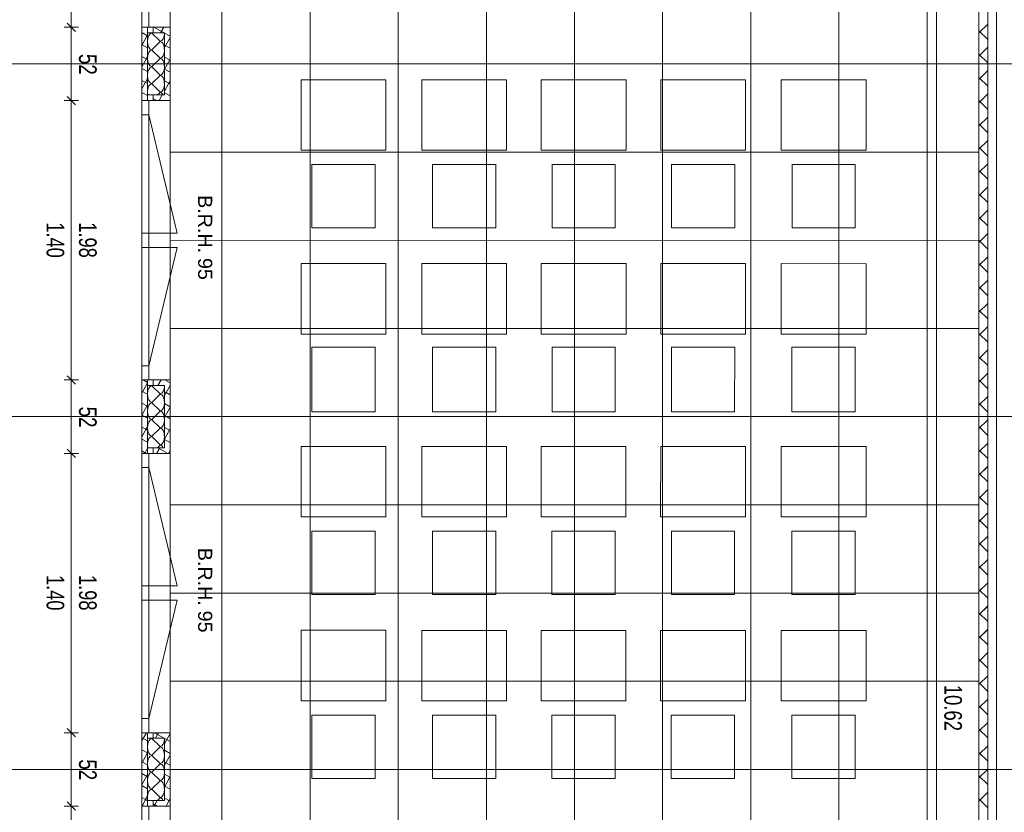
# Model space of a CAD drawing. Extents: x 229 to 926, y 37 to 878.
# Tile 68 of 201: x 364 to 504, y 509 to 622. Entities that reach past the tile are written whole.
import ezdxf
from ezdxf.lldxf.tags import DXFTag

# ---------------------------------------------------------------- set-up
doc = ezdxf.new("R2010")
doc.units = 0
doc.layers.get('0').update_dxf_attribs({"linetype": 'fein_strichliert', "lineweight": 13})
for name, color, linetype, lineweight in [('Ausstattung', 7, 'Continuous', 25), ('Axen', 7, 'Continuous', 25), ('Axen-A03CP9SWA9', 7, 'Continuous', 25), ('Deckenspiegel', 7, 'Continuous', 25), ('Fenster', 7, 'Continuous', 25), ('Fenster-A03CP9T0A9', 7, 'Continuous', 25), ('Fullfläche', 7, 'Continuous', 25), ('Fullfläche-A03CP9SXA9', 7, 'Continuous', 25), ('Maßlinien', 7, 'Continuous', 25), ('Maßlinien-A03CP9T3A9', 7, 'Continuous', 25), ('Wände', 7, 'Continuous', 25), ('Wände-A03CP9T2A9', 7, 'Continuous', 25)]:
    doc.layers.add(name, color=color, linetype=linetype, lineweight=lineweight)
doc.styles.get("Standard").update_dxf_attribs({"font": 'arial.ttf'})
tags = doc.linetypes.add('ALL_S25', pattern=[0.001, 0, -0.001]).pattern_tags.tags
tags[6:7] = [DXFTag(74, 4), DXFTag(75, 0), DXFTag(340, '0'), DXFTag(46, 1.0), DXFTag(50, 0.0), DXFTag(44, 0.0), DXFTag(45, 0.0)]
tags[4:5] = [DXFTag(74, 4), DXFTag(75, 0), DXFTag(340, '0'), DXFTag(46, 1.0), DXFTag(50, 0.0), DXFTag(44, 0.0), DXFTag(45, 0.0)]
tags = doc.linetypes.add('ALL_S25-A03CP9T4A9', pattern=[0.001, 0, -0.001]).pattern_tags.tags
tags[6:7] = [DXFTag(74, 4), DXFTag(75, 0), DXFTag(340, '0'), DXFTag(46, 1.0), DXFTag(50, 0.0), DXFTag(44, 0.0), DXFTag(45, 0.0)]
tags[4:5] = [DXFTag(74, 4), DXFTag(75, 0), DXFTag(340, '0'), DXFTag(46, 1.0), DXFTag(50, 0.0), DXFTag(44, 0.0), DXFTag(45, 0.0)]
tags = doc.linetypes.add('fein_strichliert', pattern=[4, 1, -2, 1]).pattern_tags.tags
tags[8:9] = [DXFTag(74, 4), DXFTag(75, 0), DXFTag(340, '0'), DXFTag(46, 0.0), DXFTag(50, 0.0), DXFTag(44, 0.0), DXFTag(45, 0.0)]
tags[6:7] = [DXFTag(74, 4), DXFTag(75, 0), DXFTag(340, '0'), DXFTag(46, 0.0), DXFTag(50, 0.0), DXFTag(44, 0.0), DXFTag(45, 0.0)]
tags[4:5] = [DXFTag(74, 4), DXFTag(75, 0), DXFTag(340, '0'), DXFTag(46, 0.0), DXFTag(50, 0.0), DXFTag(44, 0.0), DXFTag(45, 0.0)]
tags = doc.linetypes.add('VERDECKT2_S2', pattern=[0.0027, 0.002, -0.0007]).pattern_tags.tags
tags[6:7] = [DXFTag(74, 4), DXFTag(75, 0), DXFTag(340, '0'), DXFTag(46, 1.0), DXFTag(50, 0.0), DXFTag(44, 0.0), DXFTag(45, 0.0)]
tags[4:5] = [DXFTag(74, 4), DXFTag(75, 0), DXFTag(340, '0'), DXFTag(46, 1.0), DXFTag(50, 0.0), DXFTag(44, 0.0), DXFTag(45, 0.0)]
tags = doc.linetypes.add('VERDECKT2_S2-A03CP9T6A9', pattern=[0.0027, 0.002, -0.0007]).pattern_tags.tags
tags[6:7] = [DXFTag(74, 4), DXFTag(75, 0), DXFTag(340, '0'), DXFTag(46, 1.0), DXFTag(50, 0.0), DXFTag(44, 0.0), DXFTag(45, 0.0)]
tags[4:5] = [DXFTag(74, 4), DXFTag(75, 0), DXFTag(340, '0'), DXFTag(46, 1.0), DXFTag(50, 0.0), DXFTag(44, 0.0), DXFTag(45, 0.0)]

# ---------------------------------------------------------------- blocks, each defined once
blk = doc.blocks.new('Referenz-A03CP9SSA9', base_point=(255.73, 65.7))
at = {"layer": 'Ausstattung', "color": 0, "lineweight": -2}
for p, q in [((416.25, 613.12), (404.23, 613.12)), ((404.23, 613.12), (404.23, 603.13)), ((416.25, 603.13), (416.25, 613.12)), ((433.36, 613.12), (421.33, 613.12)), ((421.33, 613.12), (421.33, 603.13)), ((433.36, 603.13), (433.36, 613.12)), ((450.29, 613.12), (438.27, 613.12)), ((438.27, 613.12), (438.27, 603.13)), ((450.29, 603.12), (450.29, 613.12)), ((467.22, 613.11), (455.2, 613.12)), ((455.2, 613.12), (455.2, 603.12)), ((467.22, 603.12), (467.22, 613.11)), ((484.33, 613.11), (472.3, 613.11)), ((472.3, 613.11), (472.3, 603.12)), ((484.33, 603.12), (484.33, 613.11)), ((404.23, 603.13), (416.25, 603.13)), ((421.33, 603.13), (433.36, 603.13)), ((438.27, 603.13), (450.29, 603.12)), ((455.2, 603.12), (467.22, 603.12)), ((472.3, 603.12), (484.33, 603.12)), ((414.73, 601.1), (405.75, 601.1)), ((405.75, 601.1), (405.75, 592.12)), ((414.73, 592.12), (414.73, 601.1)), ((431.83, 601.09), (422.86, 601.1)), ((422.86, 601.1), (422.86, 592.12)), ((431.83, 592.12), (431.83, 601.09)), ((448.77, 601.09), (439.79, 601.09)), ((439.79, 601.09), (439.79, 592.12)), ((448.76, 592.12), (448.77, 601.09)), ((465.7, 601.09), (456.72, 601.09)), ((456.72, 601.09), (456.72, 592.12)), ((465.7, 592.12), (465.7, 601.09)), ((482.8, 601.09), (473.83, 601.09)), ((473.83, 601.09), (473.83, 592.12)), ((482.8, 592.11), (482.8, 601.09)), ((405.75, 592.12), (414.73, 592.12)), ((422.86, 592.12), (431.83, 592.12)), ((439.79, 592.12), (448.76, 592.12)), ((456.72, 592.12), (465.7, 592.12)), ((473.83, 592.12), (482.8, 592.11)), ((416.25, 587.04), (404.23, 587.04)), ((404.23, 587.04), (404.23, 577.05)), ((416.25, 577.05), (416.25, 587.04)), ((433.35, 587.04), (421.33, 587.04)), ((421.33, 587.04), (421.33, 577.05)), ((433.35, 577.05), (433.35, 587.04)), ((450.29, 587.04), (438.26, 587.04)), ((438.26, 587.04), (438.26, 577.05)), ((450.29, 577.05), (450.29, 587.04)), ((467.22, 587.04), (455.2, 587.04)), ((455.2, 587.04), (455.2, 577.05)), ((467.22, 577.04), (467.22, 587.04)), ((484.32, 587.03), (472.3, 587.04)), ((472.3, 587.04), (472.3, 577.04)), ((484.32, 577.04), (484.32, 587.03)), ((404.23, 577.05), (416.25, 577.05)), ((421.33, 577.05), (433.35, 577.05)), ((438.26, 577.05), (450.29, 577.05)), ((455.2, 577.05), (467.22, 577.04)), ((472.3, 577.04), (484.32, 577.04)), ((414.73, 575.19), (405.75, 575.19)), ((405.75, 575.19), (405.75, 566.05)), ((414.72, 566.04), (414.73, 575.19)), ((431.83, 575.19), (422.85, 575.19)), ((422.85, 575.19), (422.85, 566.04)), ((431.83, 566.04), (431.83, 575.19)), ((448.76, 575.18), (439.79, 575.19)), ((439.79, 575.19), (439.79, 566.04)), ((448.76, 566.04), (448.76, 575.18)), ((465.7, 575.18), (456.72, 575.18)), ((456.72, 575.18), (456.72, 566.04)), ((465.69, 566.04), (465.7, 575.18)), ((482.8, 575.18), (473.82, 575.18)), ((473.82, 575.18), (473.82, 566.04)), ((482.8, 566.04), (482.8, 575.18)), ((405.75, 566.05), (414.72, 566.04)), ((422.85, 566.04), (431.83, 566.04)), ((439.79, 566.04), (448.76, 566.04)), ((456.72, 566.04), (465.69, 566.04)), ((473.82, 566.04), (482.8, 566.04)), ((416.25, 561.13), (404.22, 561.13)), ((404.22, 561.13), (404.22, 551.14)), ((416.25, 551.14), (416.25, 561.13)), ((433.35, 561.13), (421.33, 561.13)), ((421.33, 561.13), (421.33, 551.14)), ((433.35, 551.14), (433.35, 561.13)), ((450.28, 561.13), (438.26, 561.13)), ((438.26, 561.13), (438.26, 551.14)), ((450.28, 551.14), (450.28, 561.13)), ((455.2, 561.13), (455.19, 551.14)), ((467.22, 561.13), (455.2, 561.13)), ((467.22, 551.14), (467.22, 561.13)), ((484.32, 561.13), (472.3, 561.13)), ((472.3, 561.13), (472.3, 551.14)), ((484.32, 551.13), (484.32, 561.13)), ((404.22, 551.14), (416.25, 551.14)), ((421.33, 551.14), (433.35, 551.14)), ((438.26, 551.14), (450.28, 551.14)), ((455.19, 551.14), (467.22, 551.14)), ((472.3, 551.14), (484.32, 551.13)), ((414.72, 549.11), (405.75, 549.11)), ((405.75, 549.11), (405.75, 540.14)), ((414.72, 540.14), (414.72, 549.11)), ((431.83, 549.11), (422.85, 549.11)), ((422.85, 549.11), (422.85, 540.13)), ((431.82, 540.13), (431.83, 549.11)), ((448.76, 549.11), (439.78, 549.11)), ((439.78, 549.11), (439.78, 540.13)), ((448.76, 540.13), (448.76, 549.11)), ((465.69, 549.1), (456.72, 549.11)), ((456.72, 549.11), (456.72, 540.13)), ((465.69, 540.13), (465.69, 549.1)), ((482.8, 549.1), (473.82, 549.1)), ((473.82, 549.1), (473.82, 540.13)), ((482.79, 540.13), (482.8, 549.1)), ((405.75, 540.14), (414.72, 540.14)), ((422.85, 540.13), (431.82, 540.13)), ((439.78, 540.13), (448.76, 540.13)), ((456.72, 540.13), (465.69, 540.13)), ((473.82, 540.13), (482.79, 540.13)), ((416.24, 535.06), (404.22, 535.06)), ((404.22, 535.06), (404.22, 525.07)), ((416.24, 525.06), (416.24, 535.06)), ((433.35, 535.05), (421.32, 535.05)), ((421.32, 535.05), (421.32, 525.06)), ((433.35, 525.06), (433.35, 535.05)), ((450.28, 535.05), (438.26, 535.05)), ((438.26, 535.05), (438.26, 525.06)), ((450.28, 525.06), (450.28, 535.05)), ((467.22, 535.05), (455.19, 535.05)), ((455.19, 535.05), (455.19, 525.06)), ((467.21, 525.06), (467.22, 535.05)), ((472.3, 535.05), (472.29, 525.06)), ((484.32, 535.05), (472.3, 535.05)), ((484.32, 525.06), (484.32, 535.05)), ((404.22, 525.07), (416.24, 525.06)), ((421.32, 525.06), (433.35, 525.06)), ((438.26, 525.06), (450.28, 525.06)), ((455.19, 525.06), (467.21, 525.06)), ((472.29, 525.06), (484.32, 525.06)), ((414.72, 523.03), (405.74, 523.03)), ((405.74, 523.03), (405.74, 514.06)), ((414.72, 514.06), (414.72, 523.03)), ((431.82, 523.03), (422.85, 523.03)), ((422.85, 523.03), (422.85, 514.06)), ((431.82, 514.06), (431.82, 523.03)), ((448.76, 523.03), (439.78, 523.03)), ((439.78, 523.03), (439.78, 514.05)), ((448.75, 514.05), (448.76, 523.03)), ((465.69, 523.03), (456.71, 523.03)), ((456.71, 523.03), (456.71, 514.05)), ((465.69, 514.05), (465.69, 523.03)), ((482.79, 523.02), (473.82, 523.03)), ((473.82, 523.03), (473.82, 514.05)), ((482.79, 514.05), (482.79, 523.02)), ((405.74, 514.06), (414.72, 514.06)), ((422.85, 514.06), (431.82, 514.06)), ((439.78, 514.05), (448.75, 514.05)), ((456.71, 514.05), (465.69, 514.05)), ((473.82, 514.05), (482.79, 514.05))]:
    blk.add_line(p, q, dxfattribs=at)
at = {"layer": 'Axen', "color": 0, "linetype": 'ALL_S25', "lineweight": -2, "ltscale": 0.13}
for p, q in [((381.63, 66.03), (381.63, 801.55)), ((502.83, 66.03), (502.83, 801.55)), ((735.55, 615.35), (301.71, 615.35)), ((735.55, 615.35), (301.71, 615.35)), ((735.55, 565.35), (301.7, 565.35)), ((735.55, 515.35), (301.69, 515.35))]:
    blk.add_line(p, q, dxfattribs=at)
at = {"layer": 'Fenster', "color": 0, "lineweight": -2}
for p, q in [((382.63, 660.15), (382.63, 620.55)), ((385.63, 620.55), (381.63, 620.55)), ((385.63, 620.55), (381.63, 620.55)), ((385.63, 620.55), (381.63, 620.55)), ((385.63, 620.55), (381.63, 620.55)), ((385.63, 610.15), (381.63, 610.15)), ((385.63, 610.15), (381.63, 610.15)), ((385.63, 610.15), (381.63, 610.15)), ((385.63, 610.15), (381.63, 610.15)), ((385.63, 610.15), (381.63, 610.15)), ((385.63, 610.15), (381.63, 610.15)), ((382.63, 610.15), (382.63, 570.55)), ((382.63, 608.15), (381.63, 608.15)), ((382.63, 591.35), (381.63, 591.35)), ((381.63, 589.35), (382.63, 589.35)), ((382.63, 572.55), (381.63, 572.55)), ((385.63, 570.55), (381.63, 570.55)), ((385.63, 570.55), (381.63, 570.55)), ((385.63, 570.55), (381.63, 570.55)), ((385.63, 570.55), (381.63, 570.55)), ((385.63, 560.15), (381.63, 560.15)), ((385.63, 560.15), (381.63, 560.15)), ((385.63, 560.15), (381.63, 560.15)), ((385.63, 560.15), (381.63, 560.15)), ((385.63, 560.15), (381.63, 560.15)), ((382.63, 560.15), (382.63, 520.55)), ((382.63, 558.15), (381.63, 558.15)), ((382.63, 541.35), (381.63, 541.35)), ((381.63, 539.35), (382.63, 539.35)), ((382.63, 522.55), (381.63, 522.55)), ((385.63, 520.55), (381.63, 520.55)), ((385.63, 520.55), (381.63, 520.55)), ((385.63, 520.55), (381.63, 520.55)), ((385.63, 520.55), (381.63, 520.55)), ((385.63, 510.15), (381.63, 510.15)), ((385.63, 510.15), (381.63, 510.15)), ((385.63, 510.15), (381.63, 510.15)), ((385.63, 510.15), (381.63, 510.15)), ((385.63, 510.15), (381.63, 510.15)), ((382.63, 510.15), (382.63, 470.55))]:
    blk.add_line(p, q, dxfattribs=at)
at = {"layer": 'Fenster', "color": 0, "linetype": 'VERDECKT2_S2', "lineweight": -2, "ltscale": 0.13}
for p, q in [((382.63, 608.15), (386.63, 591.35)), ((386.63, 591.35), (382.63, 591.35)), ((386.63, 589.35), (382.63, 589.35)), ((382.63, 572.55), (386.63, 589.35)), ((382.63, 558.15), (386.63, 541.35)), ((386.63, 541.35), (382.63, 541.35)), ((386.63, 539.35), (382.63, 539.35)), ((382.63, 522.55), (386.63, 539.35))]:
    blk.add_line(p, q, dxfattribs=at)
at = {"layer": 'Fullfläche', "color": 0, "lineweight": -2}
for p, q in [((383.34, 620.55), (384.79, 619.75)), ((384.73, 620.55), (384.29, 619.75)), ((501.58, 621.01), (500.33, 619.76)), ((501.58, 618.8), (500.33, 620.05)), ((381.63, 619.79), (382.43, 619.35)), ((382.43, 619.46), (381.67, 618.07)), ((383.03, 619.72), (384.23, 618.57)), ((384.23, 618.52), (383.03, 617.37)), ((384.83, 619.72), (385.63, 619.28)), ((385.63, 619.12), (384.83, 617.66)), ((381.63, 618.09), (381.67, 618.07)), ((381.67, 618.07), (381.63, 618)), ((381.67, 618.07), (382.43, 617.65)), ((383.03, 617.32), (384.23, 616.17)), ((384.83, 618.03), (385.63, 617.59)), ((501.58, 617.71), (500.33, 616.46)), ((381.63, 616.4), (382.26, 616.06)), ((382.26, 616.05), (381.63, 614.92)), ((382.43, 616.38), (382.26, 616.06)), ((382.26, 616.05), (382.43, 615.96)), ((384.23, 616.12), (383.03, 614.97)), ((384.83, 616.33), (385.63, 615.89)), ((385.63, 616.03), (384.86, 614.63)), ((501.58, 615.5), (500.33, 616.75)), ((381.63, 614.7), (382.43, 614.26)), ((383.03, 614.92), (384.23, 613.77)), ((384.83, 614.64), (384.86, 614.63)), ((384.86, 614.62), (384.83, 614.58)), ((384.86, 614.62), (385.63, 614.2)), ((501.58, 614.41), (500.33, 613.16)), ((382.43, 613.29), (381.63, 611.84)), ((381.63, 613.01), (382.43, 612.57)), ((384.23, 613.72), (383.03, 612.57)), ((384.83, 612.94), (385.44, 612.61)), ((385.63, 612.95), (385.45, 612.61)), ((501.58, 612.2), (500.33, 613.45)), ((383.03, 612.52), (384.23, 611.37)), ((385.45, 612.61), (384.83, 611.49)), ((385.45, 612.61), (385.63, 612.51)), ((381.63, 611.32), (382.43, 610.88)), ((382.43, 610.21), (382.4, 610.15)), ((383.23, 610.44), (383.76, 610.15)), ((384.23, 611.32), (383.84, 610.95)), ((384.53, 610.95), (384.09, 610.15)), ((384.83, 611.25), (385.63, 610.81)), ((501.58, 611.11), (500.33, 609.86)), ((501.58, 608.9), (500.33, 610.15)), ((501.58, 607.81), (500.33, 606.56)), ((501.58, 605.6), (500.33, 606.85)), ((501.58, 604.51), (500.33, 603.26)), ((501.58, 602.3), (500.33, 603.55)), ((501.58, 601.21), (500.33, 599.96)), ((501.58, 599), (500.33, 600.25)), ((501.58, 597.91), (500.33, 596.66)), ((501.58, 595.7), (500.33, 596.95)), ((501.58, 594.61), (500.33, 593.36)), ((501.58, 592.4), (500.33, 593.65)), ((501.58, 591.31), (500.33, 590.06)), ((501.58, 589.1), (500.33, 590.35)), ((501.58, 588.01), (500.33, 586.76)), ((501.58, 585.8), (500.33, 587.05)), ((501.58, 584.71), (500.33, 583.46)), ((501.58, 582.5), (500.33, 583.75)), ((501.58, 581.41), (500.33, 580.16)), ((501.58, 579.2), (500.33, 580.45)), ((501.58, 578.11), (500.33, 576.86)), ((501.58, 575.9), (500.33, 577.15)), ((501.58, 574.81), (500.33, 573.56)), ((501.58, 572.6), (500.33, 573.85)), ((501.58, 571.51), (500.33, 570.26)), ((382.43, 570.13), (381.63, 568.67)), ((381.82, 570.55), (382.43, 570.21)), ((383.03, 569.72), (384.23, 568.57)), ((383.23, 569.77), (383.28, 569.75)), ((384.36, 570.55), (383.92, 569.75)), ((384.91, 570.55), (385.63, 570.15)), ((385.63, 569.78), (385.07, 568.76)), ((501.58, 569.3), (500.33, 570.55)), ((381.63, 568.96), (382.43, 568.52)), ((384.23, 568.52), (383.03, 567.37)), ((384.83, 568.89), (385.07, 568.76)), ((385.07, 568.76), (384.83, 568.33)), ((385.08, 568.76), (385.63, 568.45)), ((381.63, 567.26), (382.43, 566.82)), ((382.43, 567.04), (381.63, 565.58)), ((383.03, 567.32), (384.23, 566.17)), ((384.83, 567.2), (385.63, 566.76)), ((501.58, 568.21), (500.33, 566.96)), ((501.58, 566), (500.33, 567.25)), ((381.63, 565.57), (382.43, 565.13)), ((384.23, 566.12), (383.03, 564.97)), ((385.63, 566.7), (384.83, 565.24)), ((384.83, 565.5), (385.63, 565.06)), ((383.03, 564.92), (384.23, 563.77)), ((501.58, 564.91), (500.33, 563.66)), ((381.63, 563.87), (382.21, 563.56)), ((382.21, 563.55), (381.63, 562.5)), ((382.43, 563.96), (382.21, 563.56)), ((382.21, 563.55), (382.43, 563.43)), ((384.23, 563.72), (383.03, 562.57)), ((384.83, 563.81), (385.63, 563.37)), ((385.63, 563.61), (384.83, 562.16)), ((501.58, 562.7), (500.33, 563.95)), ((381.63, 562.18), (382.43, 561.74)), ((383.03, 562.52), (384.23, 561.37)), ((384.23, 561.32), (383.84, 560.95)), ((384.83, 562.12), (385.63, 561.68)), ((501.58, 561.6), (500.33, 560.36)), ((381.63, 560.48), (382.25, 560.15)), ((382.43, 560.88), (382.03, 560.15)), ((384.17, 560.95), (383.73, 560.15)), ((383.88, 560.95), (385.33, 560.15)), ((385.63, 560.53), (385.42, 560.15)), ((501.58, 559.4), (500.33, 560.65)), ((501.58, 558.3), (500.33, 557.06)), ((501.58, 556.1), (500.33, 557.35)), ((501.58, 555), (500.33, 553.76)), ((501.58, 552.8), (500.33, 554.05)), ((501.58, 551.7), (500.33, 550.46)), ((501.58, 549.5), (500.33, 550.75)), ((501.58, 548.4), (500.33, 547.16)), ((501.58, 546.2), (500.33, 547.45)), ((501.58, 545.1), (500.33, 543.86)), ((501.58, 542.9), (500.33, 544.15)), ((501.58, 541.8), (500.33, 540.56)), ((501.58, 539.6), (500.33, 540.85)), ((501.58, 538.5), (500.33, 537.26)), ((501.58, 536.3), (500.33, 537.55)), ((501.58, 535.2), (500.33, 533.96)), ((501.58, 533), (500.33, 534.25)), ((501.58, 531.9), (500.33, 530.66)), ((501.58, 529.7), (500.33, 530.95)), ((501.58, 528.6), (500.33, 527.36)), ((501.58, 526.4), (500.33, 527.65)), ((501.58, 525.3), (500.33, 524.06)), ((501.58, 523.1), (500.33, 524.35)), ((501.58, 522), (500.33, 520.76)), ((501.58, 519.8), (500.33, 521.05)), ((381.63, 519.82), (381.84, 519.71)), ((381.84, 519.71), (381.63, 519.34)), ((382.3, 520.55), (381.84, 519.71)), ((381.84, 519.71), (382.43, 519.38)), ((383.03, 519.72), (384.23, 518.57)), ((383.39, 520.55), (383.85, 520.29)), ((383.85, 520.29), (383.55, 519.75)), ((383.99, 520.55), (383.86, 520.3)), ((383.86, 520.29), (385.63, 519.32)), ((385.63, 520.45), (384.83, 518.99)), ((381.63, 518.13), (382.42, 517.69)), ((384.23, 518.52), (383.03, 517.37)), ((384.83, 518.06), (385.63, 517.62)), ((501.58, 518.7), (500.33, 517.46)), ((382.42, 517.69), (381.63, 516.25)), ((382.43, 517.71), (382.43, 517.69)), ((382.43, 517.69), (382.43, 517.69)), ((383.03, 517.32), (384.23, 516.17)), ((385.63, 517.36), (385.03, 516.26)), ((501.58, 516.5), (500.33, 517.75)), ((381.63, 516.43), (382.43, 515.99)), ((384.23, 516.12), (383.03, 514.97)), ((384.83, 516.37), (385.02, 516.26)), ((385.03, 516.26), (384.83, 515.91)), ((385.03, 516.26), (385.63, 515.93)), ((501.58, 515.4), (500.33, 514.16)), ((381.63, 514.74), (382.43, 514.3)), ((382.43, 514.63), (381.63, 513.17)), ((383.03, 514.92), (384.23, 513.77)), ((384.83, 514.67), (385.61, 514.24)), ((385.61, 514.24), (384.83, 512.83)), ((385.63, 514.28), (385.62, 514.25)), ((385.62, 514.24), (385.63, 514.23)), ((501.58, 513.2), (500.33, 514.45)), ((381.63, 513.04), (382.43, 512.6)), ((384.23, 513.72), (383.03, 512.57)), ((383.03, 512.52), (384.23, 511.37)), ((384.83, 512.98), (385.63, 512.54)), ((381.63, 511.35), (382.16, 511.06)), ((382.17, 511.05), (381.67, 510.15)), ((382.43, 511.54), (382.17, 511.06)), ((382.17, 511.05), (382.43, 510.91)), ((384.23, 511.32), (383.84, 510.95)), ((384.83, 511.28), (385.63, 510.84)), ((385.63, 511.2), (385.06, 510.15)), ((501.58, 512.1), (500.33, 510.86)), ((501.58, 509.9), (500.33, 511.15)), ((383.23, 510.47), (383.82, 510.15)), ((383.8, 510.95), (383.36, 510.15))]:
    blk.add_line(p, q, dxfattribs=at)
for centre, start_param, end_param in [((383.03, 618.55), 3.141593, 6.283185), ((384.23, 619.75), 0, 1.570746), ((384.23, 617.35), 1.570796, 3.141593), ((383.03, 616.15), 3.141593, 6.283185), ((384.23, 617.35), 0, 1.570796), ((384.23, 614.95), 1.570796, 3.141593), ((383.03, 613.75), 3.141593, 6.283185), ((384.23, 614.95), 0, 1.570796), ((384.23, 612.55), 1.570796, 3.141593), ((383.03, 611.35), 3.141593, 5.059467), ((384.23, 612.55), 0, 1.570796), ((384.23, 610.15), 2.318979, 3.141593), ((383.03, 568.55), 3.141593, 6.283185), ((384.23, 569.75), 0, 1.570746), ((384.23, 567.35), 1.570796, 3.141593), ((383.03, 566.15), 3.141593, 6.283185), ((384.23, 567.35), 0, 1.570796), ((384.23, 564.95), 1.570796, 3.141593), ((383.03, 563.75), 3.141593, 6.283185), ((384.23, 564.95), 0, 1.570796), ((384.23, 562.55), 1.570796, 3.141593), ((383.03, 561.35), 3.141593, 5.059467), ((384.23, 562.55), 0, 1.570796), ((384.23, 560.15), 2.318979, 3.141593), ((383.03, 518.55), 3.141593, 6.283185), ((384.23, 519.75), 0, 1.570746), ((384.23, 517.35), 1.570796, 3.141593), ((383.03, 516.15), 3.141593, 6.283185), ((384.23, 517.35), 0, 1.570796), ((384.23, 514.95), 1.570796, 3.141593), ((383.03, 513.75), 3.141593, 6.283185), ((384.23, 514.95), 0, 1.570796), ((383.03, 511.35), 3.141593, 5.059419), ((384.23, 512.55), 1.570796, 3.141593), ((384.23, 512.55), 0, 1.570796), ((384.23, 510.15), 2.318991, 3.141593)]:
    blk.add_ellipse(centre, major_axis=(0, -1.18), ratio=0.5, start_param=start_param, end_param=end_param, dxfattribs=at)
at = {"layer": 'Maßlinien', "color": 0, "lineweight": -2}
for p, q in [((371.63, 620.55), (371.63, 660.15)), ((494.33, 630.25), (494.33, 417.85)), ((371.63, 620.55), (370.63, 620.55)), ((372.23, 619.95), (371.03, 621.15)), ((371.63, 620.55), (372.63, 620.55)), ((371.63, 610.15), (371.63, 620.55)), ((371.63, 610.15), (370.63, 610.15)), ((372.23, 609.55), (371.03, 610.75)), ((371.63, 610.15), (372.63, 610.15)), ((371.63, 570.55), (371.63, 610.15)), ((372.23, 569.95), (371.03, 571.15)), ((371.63, 570.55), (370.63, 570.55)), ((371.63, 570.55), (372.63, 570.55)), ((371.63, 560.15), (371.63, 570.55)), ((371.63, 560.15), (370.63, 560.15)), ((372.23, 559.55), (371.03, 560.75)), ((371.63, 560.15), (372.63, 560.15)), ((371.63, 520.55), (371.63, 560.15)), ((372.23, 519.95), (371.03, 521.15)), ((371.63, 520.55), (370.63, 520.55)), ((371.63, 520.55), (372.63, 520.55)), ((371.63, 510.15), (371.63, 520.55)), ((371.63, 510.15), (370.63, 510.15)), ((372.23, 509.55), (371.03, 510.75)), ((371.63, 510.15), (372.63, 510.15)), ((371.63, 470.55), (371.63, 510.15))]:
    blk.add_line(p, q, dxfattribs=at)
at = {"layer": 'Wände', "color": 0, "lineweight": -2}
for p, q in [((381.63, 665.35), (381.63, 615.35)), ((385.63, 662.85), (385.63, 417.85)), ((500.33, 515.35), (500.33, 630.25)), ((501.58, 416.58), (501.58, 630.25)), ((502.83, 630.25), (502.83, 450.44)), ((382.43, 620.55), (382.43, 610.15)), ((383.23, 620.55), (383.23, 619.75)), ((384.83, 619.75), (382.43, 619.75)), ((384.83, 610.95), (384.83, 619.75)), ((381.63, 615.35), (381.63, 365.35)), ((382.43, 610.95), (384.63, 610.95)), ((383.23, 610.95), (383.23, 610.15)), ((384.63, 610.95), (384.83, 610.95)), ((382.43, 570.55), (382.43, 560.15)), ((384.83, 569.75), (382.43, 569.75)), ((383.23, 570.55), (383.23, 569.75)), ((384.83, 560.95), (384.83, 569.75)), ((382.43, 560.95), (384.63, 560.95)), ((383.23, 560.95), (383.23, 560.15)), ((384.63, 560.95), (384.83, 560.95)), ((382.43, 520.55), (382.43, 510.15)), ((384.83, 519.75), (382.43, 519.75)), ((383.23, 520.55), (383.23, 519.75)), ((384.83, 510.95), (384.83, 519.75)), ((500.33, 417.85), (500.33, 515.35)), ((382.43, 510.95), (384.63, 510.95)), ((383.23, 510.95), (383.23, 510.15)), ((384.63, 510.95), (384.83, 510.95))]:
    blk.add_line(p, q, dxfattribs=at)
at = {"layer": 'Maßlinien', "color": 0, "lineweight": -2, "attachment_point": 1, "rotation": 270}
for s, insert, char_height in [('{\\W0.76;\\fArial;52}', (375.22, 616.77), 2.5), ('{\\fArial;B.R.H.}', (391.61, 596.76), 2), ('{\\W0.74;\\fArial;1.40}', (370.62, 592.9), 2.5), ('{\\W0.74;\\fArial;1.98}', (375.22, 592.9), 2.5), ('{\\fArial;95}', (391.61, 587.85), 2), ('{\\W0.76;\\fArial;52}', (375.22, 566.77), 2.5), ('{\\fArial;B.R.H.}', (391.61, 546.76), 2), ('{\\W0.74;\\fArial;1.40}', (370.62, 542.9), 2.5), ('{\\W0.74;\\fArial;1.98}', (375.22, 542.9), 2.5), ('{\\fArial;95}', (391.61, 537.85), 2), ('{\\W0.75;\\fArial;10.62}', (497.92, 527.34), 2.5), ('{\\W0.76;\\fArial;52}', (375.22, 516.77), 2.5)]:
    blk.add_mtext(s, dxfattribs=dict(at, insert=insert, char_height=char_height))
blk = doc.blocks.new('Referenz-A03CP9T9A9', base_point=(255.73, 65.71))
at = {"layer": 'Axen-A03CP9SWA9', "color": 0, "linetype": 'ALL_S25-A03CP9T4A9', "lineweight": -2, "ltscale": 0.13}
for p, q in [((381.63, 66.03), (381.63, 801.55)), ((502.83, 66.03), (502.83, 801.55)), ((735.55, 615.35), (301.71, 615.35)), ((735.55, 565.35), (301.7, 565.35)), ((735.55, 515.35), (301.69, 515.35))]:
    blk.add_line(p, q, dxfattribs=at)
at = {"layer": 'Deckenspiegel', "color": 0, "lineweight": -2}
for p, q in [((385.63, 417.85), (385.63, 662.85)), ((392.98, 662.84), (392.98, 417.84)), ((405.48, 662.84), (405.48, 417.84)), ((417.98, 662.84), (417.98, 417.84)), ((430.48, 662.85), (430.48, 417.84)), ((442.98, 662.85), (442.98, 417.84)), ((455.48, 662.85), (455.48, 417.84)), ((467.98, 662.85), (467.98, 417.84)), ((480.48, 662.85), (480.48, 417.84)), ((492.98, 662.85), (492.98, 417.84)), ((500.33, 662.85), (500.33, 417.85)), ((385.63, 615.34), (500.33, 615.35)), ((385.63, 602.84), (500.33, 602.85)), ((385.63, 590.34), (500.33, 590.35)), ((385.63, 577.84), (500.33, 577.85)), ((385.63, 565.34), (500.33, 565.35)), ((385.63, 552.84), (500.33, 552.85)), ((385.63, 540.34), (500.33, 540.35)), ((385.63, 527.84), (500.33, 527.85)), ((385.63, 515.34), (500.33, 515.35))]:
    blk.add_line(p, q, dxfattribs=at)
at = {"layer": 'Fenster-A03CP9T0A9', "color": 0, "lineweight": -2}
for p, q in [((382.63, 660.15), (382.63, 620.55)), ((385.63, 620.55), (381.63, 620.55)), ((385.63, 610.15), (381.63, 610.15)), ((382.63, 610.15), (382.63, 570.55)), ((382.63, 608.15), (381.63, 608.15)), ((382.63, 591.35), (381.63, 591.35)), ((381.63, 589.35), (382.63, 589.35)), ((382.63, 572.55), (381.63, 572.55)), ((385.63, 570.55), (381.63, 570.55)), ((385.63, 560.15), (381.63, 560.15)), ((382.63, 560.15), (382.63, 520.55)), ((382.63, 558.15), (381.63, 558.15)), ((382.63, 541.35), (381.63, 541.35)), ((381.63, 539.35), (382.63, 539.35)), ((382.63, 522.55), (381.63, 522.55)), ((385.63, 520.55), (381.63, 520.55)), ((385.63, 510.15), (381.63, 510.15)), ((382.63, 510.15), (382.63, 470.55))]:
    blk.add_line(p, q, dxfattribs=at)
at = {"layer": 'Fenster-A03CP9T0A9', "color": 0, "linetype": 'VERDECKT2_S2-A03CP9T6A9', "lineweight": -2, "ltscale": 0.13}
for p, q in [((382.63, 608.15), (386.63, 591.35)), ((386.63, 591.35), (382.63, 591.35)), ((386.63, 589.35), (382.63, 589.35)), ((382.63, 572.55), (386.63, 589.35)), ((382.63, 558.15), (386.63, 541.35)), ((386.63, 541.35), (382.63, 541.35)), ((386.63, 539.35), (382.63, 539.35)), ((382.63, 522.55), (386.63, 539.35))]:
    blk.add_line(p, q, dxfattribs=at)
at = {"layer": 'Fullfläche-A03CP9SXA9', "color": 0, "lineweight": -2}
for p, q in [((383.34, 620.55), (384.79, 619.75)), ((384.73, 620.55), (384.29, 619.75)), ((501.58, 621.01), (500.33, 619.76)), ((501.58, 618.8), (500.33, 620.05)), ((381.63, 619.79), (382.43, 619.35)), ((382.43, 619.46), (381.67, 618.07)), ((383.03, 619.72), (384.23, 618.57)), ((384.23, 618.52), (383.03, 617.37)), ((384.83, 619.72), (385.63, 619.28)), ((385.63, 619.12), (384.83, 617.66)), ((381.63, 618.09), (381.67, 618.07)), ((381.67, 618.07), (381.63, 618)), ((381.67, 618.07), (382.43, 617.65)), ((383.03, 617.32), (384.23, 616.17)), ((384.83, 618.03), (385.63, 617.59)), ((501.58, 617.71), (500.33, 616.46)), ((381.63, 616.4), (382.26, 616.06)), ((382.26, 616.05), (381.63, 614.92)), ((382.43, 616.38), (382.26, 616.06)), ((382.26, 616.06), (382.43, 615.96)), ((384.23, 616.12), (383.03, 614.97)), ((384.83, 616.33), (385.63, 615.89)), ((385.63, 616.03), (384.86, 614.63)), ((501.58, 615.5), (500.33, 616.75)), ((381.63, 614.7), (382.43, 614.26)), ((383.03, 614.92), (384.23, 613.77)), ((384.83, 614.64), (384.86, 614.63)), ((384.86, 614.62), (384.83, 614.58)), ((384.86, 614.62), (385.63, 614.2)), ((501.58, 614.41), (500.33, 613.16)), ((382.43, 613.29), (381.63, 611.84)), ((381.63, 613.01), (382.43, 612.57)), ((384.23, 613.72), (383.03, 612.57)), ((384.83, 612.94), (385.44, 612.61)), ((385.63, 612.95), (385.45, 612.61)), ((501.58, 612.2), (500.33, 613.45)), ((383.03, 612.52), (384.23, 611.37)), ((385.45, 612.61), (384.83, 611.49)), ((385.45, 612.61), (385.63, 612.51)), ((381.63, 611.32), (382.43, 610.88)), ((382.43, 610.21), (382.4, 610.15)), ((383.23, 610.44), (383.76, 610.15)), ((384.23, 611.32), (383.84, 610.95)), ((384.53, 610.95), (384.09, 610.15)), ((384.83, 611.25), (385.63, 610.81)), ((501.58, 611.11), (500.33, 609.86)), ((501.58, 608.9), (500.33, 610.15)), ((501.58, 607.81), (500.33, 606.56)), ((501.58, 605.6), (500.33, 606.85)), ((501.58, 604.51), (500.33, 603.26)), ((501.58, 602.3), (500.33, 603.55)), ((501.58, 601.21), (500.33, 599.96)), ((501.58, 599), (500.33, 600.25)), ((501.58, 597.91), (500.33, 596.66)), ((501.58, 595.7), (500.33, 596.95)), ((501.58, 594.61), (500.33, 593.36)), ((501.58, 592.4), (500.33, 593.65)), ((501.58, 591.31), (500.33, 590.06)), ((501.58, 589.1), (500.33, 590.35)), ((501.58, 588.01), (500.33, 586.76)), ((501.58, 585.8), (500.33, 587.05)), ((501.58, 584.71), (500.33, 583.46)), ((501.58, 582.5), (500.33, 583.75)), ((501.58, 581.41), (500.33, 580.16)), ((501.58, 579.2), (500.33, 580.45)), ((501.58, 578.11), (500.33, 576.86)), ((501.58, 575.9), (500.33, 577.15)), ((501.58, 574.81), (500.33, 573.56)), ((501.58, 572.6), (500.33, 573.85)), ((501.58, 571.51), (500.33, 570.26)), ((382.43, 570.13), (381.63, 568.67)), ((381.82, 570.55), (382.43, 570.21)), ((383.03, 569.72), (384.23, 568.57)), ((383.23, 569.77), (383.28, 569.75)), ((384.36, 570.55), (383.92, 569.75)), ((384.91, 570.55), (385.63, 570.15)), ((385.63, 569.78), (385.07, 568.76)), ((501.58, 569.3), (500.33, 570.55)), ((381.63, 568.96), (382.43, 568.52)), ((384.23, 568.52), (383.03, 567.37)), ((384.83, 568.89), (385.07, 568.76)), ((385.07, 568.76), (384.83, 568.33)), ((385.08, 568.76), (385.63, 568.45)), ((381.63, 567.26), (382.43, 566.82)), ((382.43, 567.04), (381.63, 565.58)), ((383.03, 567.32), (384.23, 566.17)), ((384.83, 567.2), (385.63, 566.76)), ((501.58, 568.21), (500.33, 566.96)), ((501.58, 566), (500.33, 567.25)), ((381.63, 565.57), (382.43, 565.13)), ((384.23, 566.12), (383.03, 564.97)), ((385.63, 566.7), (384.83, 565.24)), ((384.83, 565.5), (385.63, 565.06)), ((383.03, 564.92), (384.23, 563.77)), ((501.58, 564.91), (500.33, 563.66)), ((381.63, 563.87), (382.21, 563.56)), ((382.21, 563.55), (381.63, 562.5)), ((382.43, 563.96), (382.21, 563.56)), ((382.21, 563.56), (382.43, 563.43)), ((384.23, 563.72), (383.03, 562.57)), ((384.83, 563.81), (385.63, 563.37)), ((385.63, 563.62), (384.83, 562.16)), ((501.58, 562.7), (500.33, 563.95)), ((381.63, 562.18), (382.43, 561.74)), ((383.03, 562.52), (384.23, 561.37)), ((384.23, 561.32), (383.84, 560.95)), ((384.83, 562.12), (385.63, 561.68)), ((501.58, 561.61), (500.33, 560.36)), ((381.63, 560.49), (382.25, 560.15)), ((382.43, 560.88), (382.03, 560.15)), ((384.17, 560.95), (383.73, 560.15)), ((383.88, 560.95), (385.33, 560.15)), ((385.63, 560.53), (385.42, 560.15)), ((501.58, 559.4), (500.33, 560.65)), ((501.58, 558.31), (500.33, 557.06)), ((501.58, 556.1), (500.33, 557.35)), ((501.58, 555.01), (500.33, 553.76)), ((501.58, 552.8), (500.33, 554.05)), ((501.58, 551.71), (500.33, 550.46)), ((501.58, 549.5), (500.33, 550.75)), ((501.58, 548.41), (500.33, 547.16)), ((501.58, 546.2), (500.33, 547.45)), ((501.58, 545.11), (500.33, 543.86)), ((501.58, 542.9), (500.33, 544.15)), ((501.58, 541.81), (500.33, 540.56)), ((501.58, 539.6), (500.33, 540.85)), ((501.58, 538.51), (500.33, 537.26)), ((501.58, 536.3), (500.33, 537.55)), ((501.58, 535.21), (500.33, 533.96)), ((501.58, 533), (500.33, 534.25)), ((501.58, 531.91), (500.33, 530.66)), ((501.58, 529.7), (500.33, 530.95)), ((501.58, 528.6), (500.33, 527.36)), ((501.58, 526.4), (500.33, 527.65)), ((501.58, 525.3), (500.33, 524.06)), ((501.58, 523.1), (500.33, 524.35)), ((501.58, 522), (500.33, 520.76)), ((501.58, 519.8), (500.33, 521.05)), ((381.63, 519.82), (381.84, 519.71)), ((381.84, 519.71), (381.63, 519.34)), ((382.3, 520.55), (381.84, 519.71)), ((381.84, 519.71), (382.43, 519.38)), ((383.03, 519.72), (384.23, 518.57)), ((383.39, 520.55), (383.85, 520.29)), ((383.85, 520.29), (383.55, 519.75)), ((383.99, 520.55), (383.86, 520.3)), ((383.86, 520.29), (385.63, 519.32)), ((385.63, 520.45), (384.83, 518.99)), ((381.63, 518.13), (382.42, 517.69)), ((384.23, 518.52), (383.03, 517.37)), ((384.83, 518.06), (385.63, 517.62)), ((501.58, 518.7), (500.33, 517.46)), ((382.42, 517.69), (381.63, 516.25)), ((382.43, 517.71), (382.43, 517.69)), ((382.43, 517.69), (382.43, 517.69)), ((383.03, 517.32), (384.23, 516.17)), ((385.63, 517.36), (385.03, 516.26)), ((501.58, 516.5), (500.33, 517.75)), ((381.63, 516.43), (382.43, 515.99)), ((384.23, 516.12), (383.03, 514.97)), ((384.83, 516.37), (385.02, 516.26)), ((385.03, 516.26), (384.83, 515.91)), ((385.03, 516.26), (385.63, 515.93)), ((501.58, 515.4), (500.33, 514.16)), ((381.63, 514.74), (382.43, 514.3)), ((382.43, 514.63), (381.63, 513.17)), ((383.03, 514.92), (384.23, 513.77)), ((384.83, 514.67), (385.61, 514.25)), ((385.61, 514.24), (384.83, 512.83)), ((385.63, 514.28), (385.62, 514.25)), ((385.62, 514.24), (385.63, 514.23)), ((501.58, 513.2), (500.33, 514.45)), ((381.63, 513.04), (382.43, 512.6)), ((384.23, 513.72), (383.03, 512.57)), ((383.03, 512.52), (384.23, 511.37)), ((384.83, 512.98), (385.63, 512.54)), ((381.63, 511.35), (382.16, 511.06)), ((382.17, 511.05), (381.67, 510.15)), ((382.43, 511.54), (382.17, 511.06)), ((382.17, 511.06), (382.43, 510.91)), ((384.23, 511.32), (383.84, 510.95)), ((384.83, 511.28), (385.63, 510.84)), ((385.63, 511.2), (385.06, 510.15)), ((501.58, 512.1), (500.33, 510.86)), ((501.58, 509.9), (500.33, 511.15)), ((383.23, 510.47), (383.82, 510.15)), ((383.8, 510.95), (383.36, 510.15))]:
    blk.add_line(p, q, dxfattribs=at)
for centre, start_param, end_param in [((383.03, 618.55), 3.141593, 6.283185), ((384.23, 619.75), 0, 1.570746), ((384.23, 617.35), 1.570796, 3.141593), ((383.03, 616.15), 3.141593, 6.283185), ((384.23, 617.35), 0, 1.570796), ((384.23, 614.95), 1.570796, 3.141593), ((383.03, 613.75), 3.141593, 6.283185), ((384.23, 614.95), 0, 1.570796), ((384.23, 612.55), 1.570796, 3.141593), ((383.03, 611.35), 3.141593, 5.059467), ((384.23, 612.55), 0, 1.570796), ((384.23, 610.15), 2.318979, 3.141593), ((383.03, 568.55), 3.141593, 6.283185), ((384.23, 569.75), 0, 1.570746), ((384.23, 567.35), 1.570796, 3.141593), ((383.03, 566.15), 3.141593, 6.283185), ((384.23, 567.35), 0, 1.570796), ((384.23, 564.95), 1.570796, 3.141593), ((383.03, 563.75), 3.141593, 6.283185), ((384.23, 564.95), 0, 1.570796), ((384.23, 562.55), 1.570796, 3.141593), ((383.03, 561.35), 3.141593, 5.059467), ((384.23, 562.55), 0, 1.570796), ((384.23, 560.15), 2.318979, 3.141593), ((383.03, 518.55), 3.141593, 6.283185), ((384.23, 519.75), 0, 1.570746), ((384.23, 517.35), 1.570796, 3.141593), ((383.03, 516.15), 3.141593, 6.283185), ((384.23, 517.35), 0, 1.570796), ((384.23, 514.95), 1.570796, 3.141593), ((383.03, 513.75), 3.141593, 6.283185), ((384.23, 514.95), 0, 1.570796), ((383.03, 511.35), 3.141593, 5.059419), ((384.23, 512.55), 1.570796, 3.141593), ((384.23, 512.55), 0, 1.570796), ((384.23, 510.15), 2.318991, 3.141593)]:
    blk.add_ellipse(centre, major_axis=(0, -1.18), ratio=0.5, start_param=start_param, end_param=end_param, dxfattribs=at)
at = {"layer": 'Maßlinien-A03CP9T3A9', "color": 0, "lineweight": -2}
for p, q in [((371.63, 620.55), (371.63, 660.15)), ((494.33, 630.25), (494.33, 417.85)), ((371.63, 620.55), (370.63, 620.55)), ((372.23, 619.95), (371.03, 621.15)), ((371.63, 620.55), (372.63, 620.55)), ((371.63, 610.15), (371.63, 620.55)), ((371.63, 610.15), (370.63, 610.15)), ((372.23, 609.55), (371.03, 610.75)), ((371.63, 610.15), (372.63, 610.15)), ((371.63, 570.55), (371.63, 610.15)), ((372.23, 569.95), (371.03, 571.15)), ((371.63, 570.55), (370.63, 570.55)), ((371.63, 570.55), (372.63, 570.55)), ((371.63, 560.15), (371.63, 570.55)), ((371.63, 560.15), (370.63, 560.15)), ((372.23, 559.55), (371.03, 560.75)), ((371.63, 560.15), (372.63, 560.15)), ((371.63, 520.55), (371.63, 560.15)), ((372.23, 519.95), (371.03, 521.15)), ((371.63, 520.55), (370.63, 520.55)), ((371.63, 520.55), (372.63, 520.55)), ((371.63, 510.15), (371.63, 520.55)), ((371.63, 510.15), (370.63, 510.15)), ((372.23, 509.55), (371.03, 510.75)), ((371.63, 510.15), (372.63, 510.15)), ((371.63, 470.55), (371.63, 510.15))]:
    blk.add_line(p, q, dxfattribs=at)
at = {"layer": 'Wände-A03CP9T2A9', "color": 0, "lineweight": -2}
for p, q in [((381.63, 665.35), (381.63, 615.35)), ((385.63, 662.85), (385.63, 417.85)), ((500.33, 515.35), (500.33, 630.25)), ((501.58, 416.58), (501.58, 630.25)), ((502.83, 630.25), (502.83, 450.44)), ((382.43, 620.55), (382.43, 610.15)), ((383.23, 620.55), (383.23, 619.75)), ((384.83, 619.75), (382.43, 619.75)), ((384.83, 610.95), (384.83, 619.75)), ((381.63, 615.35), (381.63, 365.35)), ((382.43, 610.95), (384.63, 610.95)), ((383.23, 610.95), (383.23, 610.15)), ((384.63, 610.95), (384.83, 610.95)), ((382.43, 570.55), (382.43, 560.15)), ((384.83, 569.75), (382.43, 569.75)), ((383.23, 570.55), (383.23, 569.75)), ((384.83, 560.95), (384.83, 569.75)), ((382.43, 560.95), (384.63, 560.95)), ((383.23, 560.95), (383.23, 560.15)), ((384.63, 560.95), (384.83, 560.95)), ((382.43, 520.55), (382.43, 510.15)), ((384.83, 519.75), (382.43, 519.75)), ((383.23, 520.55), (383.23, 519.75)), ((384.83, 510.95), (384.83, 519.75)), ((500.33, 417.85), (500.33, 515.35)), ((382.43, 510.95), (384.63, 510.95)), ((383.23, 510.95), (383.23, 510.15)), ((384.63, 510.95), (384.83, 510.95))]:
    blk.add_line(p, q, dxfattribs=at)
at = {"layer": 'Maßlinien-A03CP9T3A9', "color": 0, "lineweight": -2, "attachment_point": 1, "rotation": 270}
for s, insert, char_height in [('{\\W0.76;\\fArial;52}', (375.22, 616.77), 2.5), ('{\\fArial;B.R.H.}', (391.61, 596.76), 2), ('{\\W0.74;\\fArial;1.40}', (370.62, 592.9), 2.5), ('{\\W0.74;\\fArial;1.98}', (375.22, 592.9), 2.5), ('{\\fArial;95}', (391.61, 587.85), 2), ('{\\W0.76;\\fArial;52}', (375.22, 566.77), 2.5), ('{\\fArial;B.R.H.}', (391.61, 546.76), 2), ('{\\W0.74;\\fArial;1.40}', (370.62, 542.9), 2.5), ('{\\W0.74;\\fArial;1.98}', (375.22, 542.9), 2.5), ('{\\fArial;95}', (391.61, 537.85), 2), ('{\\W0.75;\\fArial;10.62}', (497.92, 527.34), 2.5), ('{\\W0.76;\\fArial;52}', (375.22, 516.77), 2.5)]:
    blk.add_mtext(s, dxfattribs=dict(at, insert=insert, char_height=char_height))

msp = doc.modelspace()

# ---------------------------------------------------------------- block references
at = {"color": 251, "lineweight": 13, "ltscale": 0.13, "true_color": 0x606060}
for name, p in [('Referenz-A03CP9SSA9', (255.73, 65.7)), ('Referenz-A03CP9T9A9', (255.73, 65.71))]:
    msp.add_blockref(name, p, dxfattribs=at)

doc.saveas('drawing.dxf')
